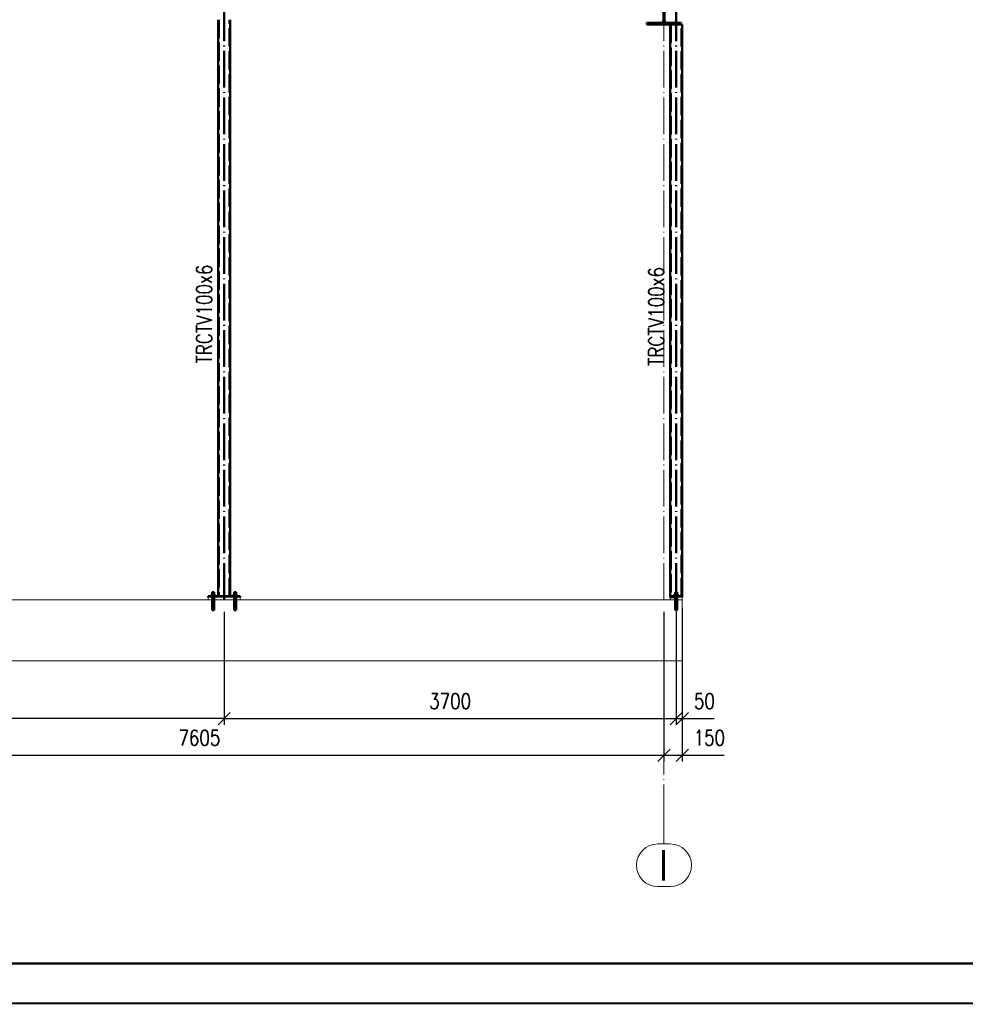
# Paper-space layout 'Layout1' of a CAD drawing. Extents: x -2 to 1380, y -36 to 422.
# Tile 15 of 54: x 486 to 641, y 0 to 161. Entities that reach past the tile are written whole.
import ezdxf
from ezdxf.enums import TextEntityAlignment as Align

# ---------------------------------------------------------------- set-up
doc = ezdxf.new("R2010")
doc.units = 0
for name, pattern in [('ACAD_ISO02W100', [15, 12, -3]), ('ACAD_ISO04W100', [30.5, 24, -3, 0.5, -3]), ('HP_01_CER_B', [8, 5, -1, 1, -1])]:
    doc.linetypes.add(name, pattern=pattern)
doc.layers.get('0').update_dxf_attribs({"linetype": 'CONTINUOUS'})
doc.layers.get('DEFPOINTS').update_dxf_attribs({"color": 132, "linetype": 'CONTINUOUS'})
doc.layers.add('RAMECEK_HP', color=251, linetype='CONTINUOUS')
for name, color, linetype, lineweight in [('SS_1.ET-HALA_TaO-PODLAHA', 9, 'CONTINUOUS', 13), ('SS_1.ET-HALA_TaO-RASTR', 7, 'HP_01_CER_B', 13), ('SS_2.ET-HALA_TaO-PODLITI', 9, 'CONTINUOUS', 13), ('SS_2.ET-HALA_TaO-PRISTAVBA-PODLAH.NOSNIKY', 172, 'CONTINUOUS', 50), ('SS_2.ET-HALA_TaO-PRISTAVBA-VNITRNI_KCE', 190, 'CONTINUOUS', 50), ('SS_KOTY', 3, 'CONTINUOUS', 25), ('SS_POPIS_PROFILU', 13, 'CONTINUOUS', 25), ('SS_SRAFY', 8, 'CONTINUOUS', 18)]:
    doc.layers.add(name, color=color, linetype=linetype, lineweight=lineweight)
doc.styles.add('ROMANS', font='romans.shx', dxfattribs={"width": 0.8})
doc.styles.add('romans.shx', font='romans.shx', dxfattribs={"height": 5})
doc.dimstyles.new('A-1_(2.5)_50AS', dxfattribs={"dimtxt": 2.5, "dimasz": 2, "dimexe": 1, "dimexo": 2, "dimgap": 0, "dimtad": 0, "dimdec": 1, "dimlfac": 50, "dimrnd": 1, "dimtxsty": 'ROMANS', "dimblk1": 'OBLIQUE', "dimblk2": 'OBLIQUE', "dimsah": 1, "dimcen": 2, "dimclrd": 256, "dimclre": 256, "dimclrt": 256, "dimadec": 1, "dimazin": 2, "dimtfac": 0.714286, "dimtdec": 1, "dimtmove": 0, "dimatfit": 3, "dimldrblk": 'OPEN', "dimfxl": 1, "dimtvp": 1.142857, "dimtfill": 1, "dimtolj": 1, "dimlwd": -1, "dimlwe": -1, "dimarcsym": 0})

# ---------------------------------------------------------------- blocks, each defined once
blk = doc.blocks.new('*U6')
at = {"layer": 'RAMECEK_HP', "lineweight": 35, "const_width": 0.35}
for points in [[(0, 420), (0, 0), (1188, 0), (1188, 420)], [(6.5, 413.5), (6.5, 6.5), (1181.5, 6.5), (1181.5, 413.5)]]:
    blk.add_lwpolyline(points, close=True, dxfattribs=at)
at = {"layer": 'DEFPOINTS', "style": 'ROMANS', "width": 0.8}
blk.add_attdef('TISK', text='', height=10, dxfattribs=at).set_placement((1188, -33), align=Align.RIGHT)
blk = doc.blocks.new('_Oblique')
at = {"color": 0, "linetype": 'ByBlock', "lineweight": -2}
blk.add_line((-0.5, -0.5), (0.5, 0.5), dxfattribs=at)
blk = doc.blocks.new('*D31')
at = {"layer": 'DEFPOINTS', "color": 0, "transparency": 16777216}
for p in [(519.63, 66.09, -268692.9), (593.63, 66.09, -268692.9), (593.63, 46.62)]:
    blk.add_point(p, dxfattribs=at)
at = {"layer": 'SS_KOTY', "transparency": 16777216}
for p, q in [((519.63, 64.09), (519.63, 45.62)), ((593.63, 64.09), (593.63, 45.62)), ((519.63, 46.62), (593.63, 46.62))]:
    blk.add_line(p, q, dxfattribs=at)
at = {"layer": 'SS_KOTY', "transparency": 16777216, "xscale": 2, "yscale": 2, "zscale": 2, "rotation": 180}
blk.add_blockref('_Oblique', (519.63, 46.62), dxfattribs=at)
at = {"layer": 'SS_KOTY', "transparency": 16777216, "xscale": 2, "yscale": 2, "zscale": 2}
blk.add_blockref('_Oblique', (593.63, 46.62), dxfattribs=at)
at = {"layer": 'SS_KOTY', "transparency": 16777216, "insert": (556.63, 49.48), "char_height": 2.5, "attachment_point": 5, "style": 'ROMANS', "bg_fill": 3, "box_fill_scale": 1.1, "bg_fill_color": 256, "bg_fill_true_color": 13158600, "bg_fill_transparency": 0}
blk.add_mtext('\\A1;3700', dxfattribs=at)
blk = doc.blocks.new('_OPEN')
at = {"color": 0, "linetype": 'ByBlock'}
for p, q in [((-1, 0.167), (0, 0)), ((0, 0), (-1, -0.167)), ((0, 0), (-1, 0))]:
    blk.add_line(p, q, dxfattribs=at)
blk = doc.blocks.new('*D32')
at = {"layer": 'DEFPOINTS', "color": 0, "transparency": 16777216}
for p in [(594.63, 66.69, -268691.9), (593.63, 66.09, -268692.9), (594.63, 46.62)]:
    blk.add_point(p, dxfattribs=at)
at = {"layer": 'SS_KOTY', "transparency": 16777216}
for p, q in [((594.63, 64.69), (594.63, 45.62)), ((593.63, 64.09), (593.63, 45.62)), ((593.63, 46.62), (594.63, 46.62)), ((594.63, 46.62), (599.87, 46.62))]:
    blk.add_line(p, q, dxfattribs=at)
at = {"layer": 'SS_KOTY', "transparency": 16777216, "xscale": 2, "yscale": 2, "zscale": 2, "rotation": 180}
blk.add_blockref('_Oblique', (593.63, 46.62), dxfattribs=at)
at = {"layer": 'SS_KOTY', "transparency": 16777216, "xscale": 2, "yscale": 2, "zscale": 2}
blk.add_blockref('_Oblique', (594.63, 46.62), dxfattribs=at)
at = {"layer": 'SS_KOTY', "transparency": 16777216, "insert": (598.25, 49.48), "char_height": 2.5, "attachment_point": 5, "style": 'ROMANS', "bg_fill": 3, "box_fill_scale": 1.1, "bg_fill_color": 256, "bg_fill_true_color": 13158600, "bg_fill_transparency": 0}
blk.add_mtext('\\A1;50', dxfattribs=at)
blk = doc.blocks.new('*D33')
at = {"layer": 'DEFPOINTS', "color": 0, "transparency": 16777216}
for p in [(430.83, 66.09, -268691.5), (519.63, 66.09, -268692.9), (430.83, 46.62)]:
    blk.add_point(p, dxfattribs=at)
at = {"layer": 'SS_KOTY', "transparency": 16777216}
for p, q in [((430.83, 64.09), (430.83, 45.62)), ((519.63, 64.09), (519.63, 45.62)), ((519.63, 46.62), (430.83, 46.62))]:
    blk.add_line(p, q, dxfattribs=at)
at = {"layer": 'SS_KOTY', "transparency": 16777216, "xscale": 2, "yscale": 2, "zscale": 2, "rotation": 180}
blk.add_blockref('_Oblique', (430.83, 46.62), dxfattribs=at)
at = {"layer": 'SS_KOTY', "transparency": 16777216, "xscale": 2, "yscale": 2, "zscale": 2}
blk.add_blockref('_Oblique', (519.63, 46.62), dxfattribs=at)
at = {"layer": 'SS_KOTY', "transparency": 16777216, "insert": (475.23, 49.48), "char_height": 2.5, "attachment_point": 5, "style": 'ROMANS', "bg_fill": 3, "box_fill_scale": 1.1, "bg_fill_color": 256, "bg_fill_true_color": 13158600, "bg_fill_transparency": 0}
blk.add_mtext('\\A1;4440', dxfattribs=at)
blk = doc.blocks.new('*D36')
at = {"layer": 'DEFPOINTS', "color": 0, "transparency": 16777216}
for p in [(439.53, 66.09), (591.63, 66.09), (591.63, 40.62)]:
    blk.add_point(p, dxfattribs=at)
at = {"layer": 'SS_KOTY', "transparency": 16777216}
for p, q in [((439.53, 64.09), (439.53, 39.62)), ((591.63, 64.09), (591.63, 39.62)), ((439.53, 40.62), (591.63, 40.62))]:
    blk.add_line(p, q, dxfattribs=at)
at = {"layer": 'SS_KOTY', "transparency": 16777216, "xscale": 2, "yscale": 2, "zscale": 2, "rotation": 180}
blk.add_blockref('_Oblique', (439.53, 40.62), dxfattribs=at)
at = {"layer": 'SS_KOTY', "transparency": 16777216, "xscale": 2, "yscale": 2, "zscale": 2}
blk.add_blockref('_Oblique', (591.63, 40.62), dxfattribs=at)
at = {"layer": 'SS_KOTY', "transparency": 16777216, "insert": (515.58, 43.48), "char_height": 2.5, "attachment_point": 5, "style": 'ROMANS', "bg_fill": 3, "box_fill_scale": 1.1, "bg_fill_color": 256, "bg_fill_true_color": 13158600, "bg_fill_transparency": 0}
blk.add_mtext('\\A1;7605', dxfattribs=at)
blk = doc.blocks.new('*D37')
at = {"layer": 'DEFPOINTS', "color": 0, "transparency": 16777216}
for p in [(594.63, 66.49, -268690.3), (591.63, 66.09), (594.63, 40.62)]:
    blk.add_point(p, dxfattribs=at)
at = {"layer": 'SS_KOTY', "transparency": 16777216}
for p, q in [((591.63, 64.09), (591.63, 39.62)), ((594.63, 64.49), (594.63, 39.62)), ((591.63, 40.62), (594.63, 40.62)), ((594.63, 40.62), (601.49, 40.62))]:
    blk.add_line(p, q, dxfattribs=at)
at = {"layer": 'SS_KOTY', "transparency": 16777216, "xscale": 2, "yscale": 2, "zscale": 2, "rotation": 180}
blk.add_blockref('_Oblique', (591.63, 40.62), dxfattribs=at)
at = {"layer": 'SS_KOTY', "transparency": 16777216, "xscale": 2, "yscale": 2, "zscale": 2}
blk.add_blockref('_Oblique', (594.63, 40.62), dxfattribs=at)
at = {"layer": 'SS_KOTY', "transparency": 16777216, "insert": (599.06, 43.48), "char_height": 2.5, "attachment_point": 5, "style": 'ROMANS', "bg_fill": 3, "box_fill_scale": 1.1, "bg_fill_color": 256, "bg_fill_true_color": 13158600, "bg_fill_transparency": 0}
blk.add_mtext('\\A1;150', dxfattribs=at)

psp = doc.layouts.get("Layout1")

# ---------------------------------------------------------------- hatches: boundary and pattern name
at = {"layer": 'SS_SRAFY'}
h = psp.add_hatch(dxfattribs=at)
h.set_pattern_fill('ANSI31', color=5, scale=0.02, style=0)
h.set_pattern_definition([(45, (430.83077, 66.093935), (-0.04490128, 0.04490128), [])])
h.paths.add_polyline_path([(591.0708, 160.5539), (588.8308, 160.5539), (588.8308, 160.2939), (594.4308, 160.2939), (594.4308, 160.5539), (592.1908, 160.5539, -0.41421348), (591.7108, 161.0339), (591.7108, 164.9539, -0.41421356), (592.1908, 165.4339), (594.4308, 165.4339), (594.4308, 165.6939), (588.8308, 165.6939), (588.8308, 165.4339), (591.0708, 165.4339, -0.41421356), (591.5508, 164.9539), (591.5508, 161.0339, -0.41421364)], flags=0)

# ---------------------------------------------------------------- linework, layer by layer
at = {"layer": 'SS_1.ET-HALA_TaO-RASTR', "linetype": 'ACAD_ISO04W100', "ltscale": 0.25}
psp.add_line((591.6308, 31.0939), (591.6308, 26.0939), dxfattribs=at)
at = {"layer": 'SS_1.ET-HALA_TaO-RASTR', "linetype": 'Continuous', "ltscale": 0.25}
for p, q in [((592.6308, 26.0939), (590.6308, 26.0939)), ((590.6308, 19.0939), (592.6308, 19.0939))]:
    psp.add_line(p, q, dxfattribs=at)
for centre, start, end in [((590.6308, 22.5939), 90, 270), ((592.6308, 22.5939), 270, 90)]:
    psp.add_arc(centre, 3.5, start, end, dxfattribs=at)
at = {"layer": 'SS_2.ET-HALA_TaO-PRISTAVBA-PODLAH.NOSNIKY', "color": 1, "linetype": 'Continuous', "ltscale": 0.25}
for p, q in [((591.5508, 161.0339), (591.5508, 164.9539)), ((591.7108, 164.9539), (591.7108, 161.0339)), ((591.0708, 160.5539), (588.8308, 160.5539)), ((588.8308, 160.5539), (588.8308, 160.2939)), ((588.8308, 160.2939), (594.4308, 160.2939)), ((594.4308, 160.5539), (592.1908, 160.5539)), ((594.4308, 160.2939), (594.4308, 160.5539))]:
    psp.add_line(p, q, dxfattribs=at)
at = {"layer": 'SS_2.ET-HALA_TaO-PRISTAVBA-PODLAH.NOSNIKY', "color": 1, "linetype": 'Continuous', "ltscale": 0.25, "extrusion": (-3.7494e-33, 6.12323e-17, -1)}
for centre, start, end in [((-591.0708, 161.0339), 180, 270), ((-592.1908, 161.0339), 270, 0)]:
    psp.add_arc(centre, 0.48, start, end, dxfattribs=at)
at = {"layer": 'SS_2.ET-HALA_TaO-PRISTAVBA-VNITRNI_KCE', "color": 1, "linetype": 'Continuous', "ltscale": 0.25}
for p, q in [((594.4308, 160.2939), (594.6308, 160.2939)), ((517.8308, 67.0139), (517.5909, 67.0139)), ((517.6829, 67.3539), (517.6708, 67.3539)), ((517.6708, 67.3539), (517.6708, 67.0139)), ((517.7176, 67.3539), (517.6829, 67.3539)), ((517.7695, 67.3539), (517.7176, 67.3539)), ((517.8308, 67.3539), (517.7695, 67.3539)), ((517.892, 67.3539), (517.8308, 67.3539)), ((518.0707, 67.0139), (517.8308, 67.0139)), ((517.9439, 67.3539), (517.892, 67.3539)), ((517.9786, 67.3539), (517.9439, 67.3539)), ((517.9908, 67.3539), (517.9786, 67.3539)), ((517.9908, 67.0139), (517.9908, 67.3539)), ((521.4308, 67.0139), (521.1909, 67.0139)), ((521.2829, 67.3539), (521.2708, 67.3539)), ((521.2708, 67.3539), (521.2708, 67.0139)), ((521.3176, 67.3539), (521.2829, 67.3539)), ((521.3695, 67.3539), (521.3176, 67.3539)), ((521.4308, 67.3539), (521.3695, 67.3539)), ((521.492, 67.3539), (521.4308, 67.3539)), ((521.6707, 67.0139), (521.4308, 67.0139)), ((521.5439, 67.3539), (521.492, 67.3539)), ((521.5786, 67.3539), (521.5439, 67.3539)), ((521.5908, 67.3539), (521.5786, 67.3539)), ((521.5908, 67.0139), (521.5908, 67.3539))]:
    psp.add_line(p, q, dxfattribs=at)

# ---------------------------------------------------------------- block references
at = {"layer": 'RAMECEK_HP'}
psp.add_blockref('*U6', (0, 0), dxfattribs=at)

# ---------------------------------------------------------------- texts
at = {"layer": 'SS_1.ET-HALA_TaO-RASTR', "color": 7, "style": 'romans.shx'}
psp.add_text('I', height=5, dxfattribs=at).set_placement((590.6879, 20.0939))
at = {"layer": 'SS_POPIS_PROFILU', "color": 13, "style": 'romans.shx', "width": 0.8}
for p in [(517.6107, 104.7783), (591.6187, 104.3783)]:
    psp.add_text('TRCTV100x6', height=2.5, rotation=90, dxfattribs=at).set_placement(p)

# ---------------------------------------------------------------- next in the draw order: dimensions: what is measured, and where the dimension line sits
at = {"layer": 'SS_KOTY'}
dim = psp.add_linear_dim(base=(593.6308, 46.6197), p1=(519.6308, 66.0939, -268692.9), p2=(593.6308, 66.0939, -268692.9), dimstyle='A-1_(2.5)_50AS', dxfattribs=at)
dim.commit()
dim.dimension.update_dxf_attribs({"geometry": '*D31', "text_midpoint": (556.6308, 49.4768)})

# ---------------------------------------------------------------- next in the draw order: dimensions: what is measured, and where the dimension line sits
dim = psp.add_linear_dim(base=(594.6308, 46.6197), p1=(593.6308, 66.0939, -268692.9), p2=(594.6308, 66.694, -268691.9), dimstyle='A-1_(2.5)_50AS', dxfattribs=at)
dim.commit()
dim.dimension.update_dxf_attribs({"geometry": '*D32', "text_midpoint": (598.2498, 49.4768)})
dim = psp.add_linear_dim(base=(430.8308, 46.6197), p1=(519.6308, 66.0939, -268692.9), p2=(430.8308, 66.0939, -268691.5), dimstyle='A-1_(2.5)_50AS', override={"dimtmove": 1}, dxfattribs=at)
dim.commit()
dim.dimension.update_dxf_attribs({"geometry": '*D33', "text_midpoint": (475.2308, 49.4768)})

# ---------------------------------------------------------------- next in the draw order: linework, layer by layer
at = {"layer": 'SS_2.ET-HALA_TaO-PRISTAVBA-VNITRNI_KCE', "color": 1, "linetype": 'Continuous', "ltscale": 0.25}
for p, q in [((593.4829, 67.3539), (593.4708, 67.3539)), ((593.5176, 67.3539), (593.4829, 67.3539)), ((593.5695, 67.3539), (593.5176, 67.3539)), ((593.6308, 67.3539), (593.5695, 67.3539)), ((593.692, 67.3539), (593.6308, 67.3539)), ((593.7439, 67.3539), (593.692, 67.3539)), ((593.7786, 67.3539), (593.7439, 67.3539)), ((593.7908, 67.3539), (593.7786, 67.3539))]:
    psp.add_line(p, q, dxfattribs=at)

# ---------------------------------------------------------------- next in the draw order: dimensions: what is measured, and where the dimension line sits
at = {"layer": 'SS_KOTY'}
dim = psp.add_linear_dim(base=(591.6308, 40.6197), p1=(439.5308, 66.0939), p2=(591.6308, 66.0939), dimstyle='A-1_(2.5)_50AS', dxfattribs=at)
dim.commit()
dim.dimension.update_dxf_attribs({"geometry": '*D36', "text_midpoint": (515.5808, 43.4768)})

# ---------------------------------------------------------------- next in the draw order: linework, layer by layer
at = {"layer": 'SS_2.ET-HALA_TaO-PODLITI', "ltscale": 0.25}
for p, q in [((522.2308, 66.4939), (517.0308, 66.4939)), ((517.0308, 66.4939), (517.0308, 66.0939)), ((522.2308, 66.0939), (522.2308, 66.4939))]:
    psp.add_line(p, q, dxfattribs=at)
at = {"layer": 'SS_2.ET-HALA_TaO-PRISTAVBA-VNITRNI_KCE', "color": 7, "linetype": 'ACAD_ISO04W100', "ltscale": 0.25}
for p, q in [((519.6308, 66.0939), (519.6308, 165.6939)), ((517.5308, 66.8939), (518.1308, 66.8939)), ((517.6708, 66.2939), (517.9908, 66.2939)), ((517.8308, 67.3539), (517.8308, 64.3539)), ((521.1308, 66.8939), (521.7308, 66.8939)), ((521.2708, 66.2939), (521.5908, 66.2939)), ((521.4308, 67.3539), (521.4308, 64.3539))]:
    psp.add_line(p, q, dxfattribs=at)
at = {"layer": 'SS_2.ET-HALA_TaO-PRISTAVBA-VNITRNI_KCE', "color": 1, "linetype": 'Continuous', "ltscale": 0.25}
for p, q in [((518.6308, 161.0939), (518.6308, 66.694)), ((520.6308, 66.694), (520.6308, 161.0939)), ((522.2308, 66.6939), (517.0308, 66.6939)), ((517.0308, 66.6939), (517.0308, 66.4939)), ((517.5308, 66.7539), (517.5365, 66.7539)), ((517.5308, 66.7539), (517.5308, 66.6939)), ((517.5365, 66.7539), (517.5536, 66.7539)), ((517.5536, 66.7539), (517.5813, 66.7539)), ((517.5813, 66.7539), (517.6186, 66.7539)), ((517.5909, 67.0139), (517.5909, 66.7539)), ((517.6186, 66.7539), (517.6641, 66.7539)), ((517.6641, 66.7539), (517.716, 66.7539)), ((517.716, 66.7539), (517.7722, 66.7539)), ((517.7722, 66.7539), (517.8308, 66.7539)), ((517.8308, 67.0139), (517.8308, 66.7539)), ((517.8308, 66.7539), (517.8893, 66.7539)), ((517.8893, 66.7539), (517.9456, 66.7539)), ((517.9456, 66.7539), (517.9974, 66.7539)), ((517.9974, 66.7539), (518.0429, 66.7539)), ((518.0429, 66.7539), (518.0802, 66.7539)), ((518.0707, 66.7539), (518.0707, 67.0139)), ((518.0802, 66.7539), (518.1079, 66.7539)), ((518.1079, 66.7539), (518.125, 66.7539)), ((518.125, 66.7539), (518.1308, 66.7539)), ((518.1308, 66.6939), (518.1308, 66.7539)), ((521.1308, 66.7539), (521.1365, 66.7539)), ((521.1308, 66.7539), (521.1308, 66.6939)), ((521.1365, 66.7539), (521.1536, 66.7539)), ((521.1536, 66.7539), (521.1813, 66.7539)), ((521.1813, 66.7539), (521.2186, 66.7539)), ((521.1909, 67.0139), (521.1909, 66.7539)), ((521.2186, 66.7539), (521.2641, 66.7539)), ((521.2641, 66.7539), (521.316, 66.7539)), ((521.316, 66.7539), (521.3722, 66.7539)), ((521.3722, 66.7539), (521.4308, 66.7539)), ((521.4308, 67.0139), (521.4308, 66.7539)), ((521.4308, 66.7539), (521.4893, 66.7539)), ((521.4893, 66.7539), (521.5456, 66.7539)), ((521.5456, 66.7539), (521.5974, 66.7539)), ((521.5974, 66.7539), (521.6429, 66.7539)), ((521.6429, 66.7539), (521.6802, 66.7539)), ((521.6707, 66.7539), (521.6707, 67.0139)), ((521.6802, 66.7539), (521.7079, 66.7539)), ((521.7079, 66.7539), (521.725, 66.7539)), ((521.725, 66.7539), (521.7308, 66.7539)), ((521.7308, 66.6939), (521.7308, 66.7539)), ((522.2308, 66.4939), (522.2308, 66.6939))]:
    psp.add_line(p, q, dxfattribs=at)
at = {"layer": 'SS_2.ET-HALA_TaO-PRISTAVBA-VNITRNI_KCE', "color": 3, "linetype": 'ACAD_ISO02W100', "ltscale": 0.25}
for p, q in [((518.7508, 161.0939), (518.7508, 66.694)), ((520.5108, 66.694), (520.5108, 161.0939)), ((517.6507, 66.6939), (517.6507, 66.4939)), ((517.6708, 66.6939), (517.6708, 66.4939)), ((517.6708, 66.4939), (517.6708, 66.0939)), ((517.9908, 66.4939), (517.9908, 66.6939)), ((517.9908, 66.0939), (517.9908, 66.4939)), ((518.0108, 66.4939), (518.0108, 66.6939)), ((521.2507, 66.6939), (521.2507, 66.4939)), ((521.2708, 66.6939), (521.2708, 66.4939)), ((521.2708, 66.4939), (521.2708, 66.0939)), ((521.5908, 66.4939), (521.5908, 66.6939)), ((521.5908, 66.0939), (521.5908, 66.4939)), ((521.6108, 66.4939), (521.6108, 66.6939)), ((517.6708, 66.0939), (517.6708, 64.3539)), ((517.9908, 64.3539), (517.9908, 66.0939)), ((521.2708, 66.0939), (521.2708, 64.3539)), ((521.5908, 64.3539), (521.5908, 66.0939)), ((517.6708, 64.3539), (517.6738, 64.3539)), ((517.6738, 64.3539), (517.6829, 64.3539)), ((517.6829, 64.3539), (517.6977, 64.3539)), ((517.6977, 64.3539), (517.7176, 64.3539)), ((517.7176, 64.3539), (517.7419, 64.3539)), ((517.7419, 64.3539), (517.7695, 64.3539)), ((517.7695, 64.3539), (517.7996, 64.3539)), ((517.7996, 64.3539), (517.8308, 64.3539)), ((517.8308, 64.3539), (517.862, 64.3539)), ((517.862, 64.3539), (517.892, 64.3539)), ((517.892, 64.3539), (517.9197, 64.3539)), ((517.9197, 64.3539), (517.9439, 64.3539)), ((517.9439, 64.3539), (517.9638, 64.3539)), ((517.9638, 64.3539), (517.9786, 64.3539)), ((517.9786, 64.3539), (517.9877, 64.3539)), ((517.9877, 64.3539), (517.9908, 64.3539)), ((521.2708, 64.3539), (521.2738, 64.3539)), ((521.2738, 64.3539), (521.2829, 64.3539)), ((521.2829, 64.3539), (521.2977, 64.3539)), ((521.2977, 64.3539), (521.3176, 64.3539)), ((521.3176, 64.3539), (521.3419, 64.3539)), ((521.3419, 64.3539), (521.3695, 64.3539)), ((521.3695, 64.3539), (521.3996, 64.3539)), ((521.3996, 64.3539), (521.4308, 64.3539)), ((521.4308, 64.3539), (521.462, 64.3539)), ((521.462, 64.3539), (521.492, 64.3539)), ((521.492, 64.3539), (521.5197, 64.3539)), ((521.5197, 64.3539), (521.5439, 64.3539)), ((521.5439, 64.3539), (521.5638, 64.3539)), ((521.5638, 64.3539), (521.5786, 64.3539)), ((521.5786, 64.3539), (521.5877, 64.3539)), ((521.5877, 64.3539), (521.5908, 64.3539))]:
    psp.add_line(p, q, dxfattribs=at)

# ---------------------------------------------------------------- next in the draw order: dimensions: what is measured, and where the dimension line sits
at = {"layer": 'SS_KOTY'}
dim = psp.add_linear_dim(base=(594.6308, 40.6197), p1=(591.6308, 66.0939), p2=(594.6308, 66.4939, -268690.3), dimstyle='A-1_(2.5)_50AS', dxfattribs=at)
dim.commit()
dim.dimension.update_dxf_attribs({"geometry": '*D37', "text_midpoint": (599.0593, 43.4768)})

# ---------------------------------------------------------------- next in the draw order: linework, layer by layer
at = {"layer": 'SS_1.ET-HALA_TaO-PODLAHA', "ltscale": 0.25}
for p, q in [((594.6308, 66.0939), (450.5308, 66.0939)), ((594.6308, 56.0939), (594.6308, 66.0939)), ((450.5308, 56.0939), (594.6308, 56.0939))]:
    psp.add_line(p, q, dxfattribs=at)
at = {"layer": 'SS_1.ET-HALA_TaO-RASTR', "linetype": 'ACAD_ISO04W100', "ltscale": 0.25}
for p, q in [((591.6308, 66.0939), (591.6308, 360.6361)), ((591.6308, 56.0939), (591.6308, 51.0939)), ((591.6308, 51.0939), (591.6308, 31.0939))]:
    psp.add_line(p, q, dxfattribs=at)
at = {"layer": 'SS_2.ET-HALA_TaO-PODLITI', "ltscale": 0.25}
for p, q in [((592.6308, 66.4939), (592.6308, 66.0939)), ((594.6308, 66.4939), (593.6308, 66.4939)), ((594.6308, 66.0939), (594.6308, 66.4939))]:
    psp.add_line(p, q, dxfattribs=at)
at = {"layer": 'SS_2.ET-HALA_TaO-PRISTAVBA-VNITRNI_KCE', "color": 7, "linetype": 'ACAD_ISO04W100', "ltscale": 0.25}
for p, q in [((593.6308, 66.0939), (593.6308, 165.6939)), ((593.9308, 66.8939), (593.3308, 66.8939)), ((593.9308, 66.8939), (593.3308, 66.8939)), ((593.7908, 66.2939), (593.4708, 66.2939)), ((593.7908, 66.2939), (593.4708, 66.2939)), ((593.6308, 67.3539), (593.6308, 64.3539)), ((593.6308, 67.3539), (593.6308, 64.3539))]:
    psp.add_line(p, q, dxfattribs=at)
at = {"layer": 'SS_2.ET-HALA_TaO-PRISTAVBA-VNITRNI_KCE', "color": 1, "linetype": 'Continuous', "ltscale": 0.25}
for p, q in [((592.6308, 160.2939), (592.6308, 66.694)), ((594.6308, 66.694), (594.6308, 160.2939)), ((594.6308, 66.6939), (592.6308, 66.6939)), ((592.6308, 66.6939), (592.6308, 66.4939)), ((593.6308, 66.4939), (592.6308, 66.4939)), ((593.3308, 66.7539), (593.3365, 66.7539)), ((593.3308, 66.7539), (593.3308, 66.6939)), ((593.3365, 66.7539), (593.3536, 66.7539)), ((593.3536, 66.7539), (593.3813, 66.7539)), ((593.4923, 67.0139), (593.3538, 67.0139)), ((593.3538, 67.0139), (593.3538, 66.7539)), ((593.3813, 66.7539), (593.4186, 66.7539)), ((593.4186, 66.7539), (593.4641, 66.7539)), ((593.4641, 66.7539), (593.516, 66.7539)), ((593.4708, 67.3539), (593.4708, 67.0139)), ((593.7693, 67.0139), (593.4923, 67.0139)), ((593.4923, 67.0139), (593.4923, 66.7539)), ((593.516, 66.7539), (593.5722, 66.7539)), ((593.5722, 66.7539), (593.6308, 66.7539)), ((593.6308, 66.7539), (593.6893, 66.7539)), ((593.6893, 66.7539), (593.7456, 66.7539)), ((593.7456, 66.7539), (593.7974, 66.7539)), ((593.9078, 67.0139), (593.7693, 67.0139)), ((593.7693, 67.0139), (593.7693, 66.7539)), ((593.7908, 67.0139), (593.7908, 67.3539)), ((593.7974, 66.7539), (593.8429, 66.7539)), ((593.8429, 66.7539), (593.8802, 66.7539)), ((593.8802, 66.7539), (593.9079, 66.7539)), ((593.9078, 66.7539), (593.9078, 67.0139)), ((593.9079, 66.7539), (593.925, 66.7539)), ((593.925, 66.7539), (593.9308, 66.7539)), ((593.9308, 66.6939), (593.9308, 66.7539)), ((594.6308, 66.4939), (594.6308, 66.6939))]:
    psp.add_line(p, q, dxfattribs=at)
at = {"layer": 'SS_2.ET-HALA_TaO-PRISTAVBA-VNITRNI_KCE', "color": 3, "linetype": 'ACAD_ISO02W100', "ltscale": 0.25}
for p, q in [((592.7508, 160.2939), (592.7508, 66.694)), ((594.5108, 66.694), (594.5108, 160.2939)), ((593.4507, 66.6939), (593.4507, 66.4939)), ((593.4708, 66.6939), (593.4708, 66.4939)), ((593.4708, 66.4939), (593.4708, 66.0939)), ((593.7908, 66.4939), (593.7908, 66.6939)), ((593.7908, 66.0939), (593.7908, 66.4939)), ((593.8108, 66.4939), (593.8108, 66.6939)), ((593.4708, 66.0939), (593.4708, 64.3539)), ((593.7908, 64.3539), (593.7908, 66.0939)), ((593.4708, 64.3539), (593.4738, 64.3539)), ((593.4738, 64.3539), (593.4829, 64.3539)), ((593.4829, 64.3539), (593.4977, 64.3539)), ((593.4977, 64.3539), (593.5176, 64.3539)), ((593.5176, 64.3539), (593.5419, 64.3539)), ((593.5419, 64.3539), (593.5695, 64.3539)), ((593.5695, 64.3539), (593.5996, 64.3539)), ((593.5996, 64.3539), (593.6308, 64.3539)), ((593.6308, 64.3539), (593.662, 64.3539)), ((593.662, 64.3539), (593.692, 64.3539)), ((593.692, 64.3539), (593.7197, 64.3539)), ((593.7197, 64.3539), (593.7439, 64.3539)), ((593.7439, 64.3539), (593.7638, 64.3539)), ((593.7638, 64.3539), (593.7786, 64.3539)), ((593.7786, 64.3539), (593.7877, 64.3539)), ((593.7877, 64.3539), (593.7908, 64.3539))]:
    psp.add_line(p, q, dxfattribs=at)

doc.saveas('drawing.dxf')
